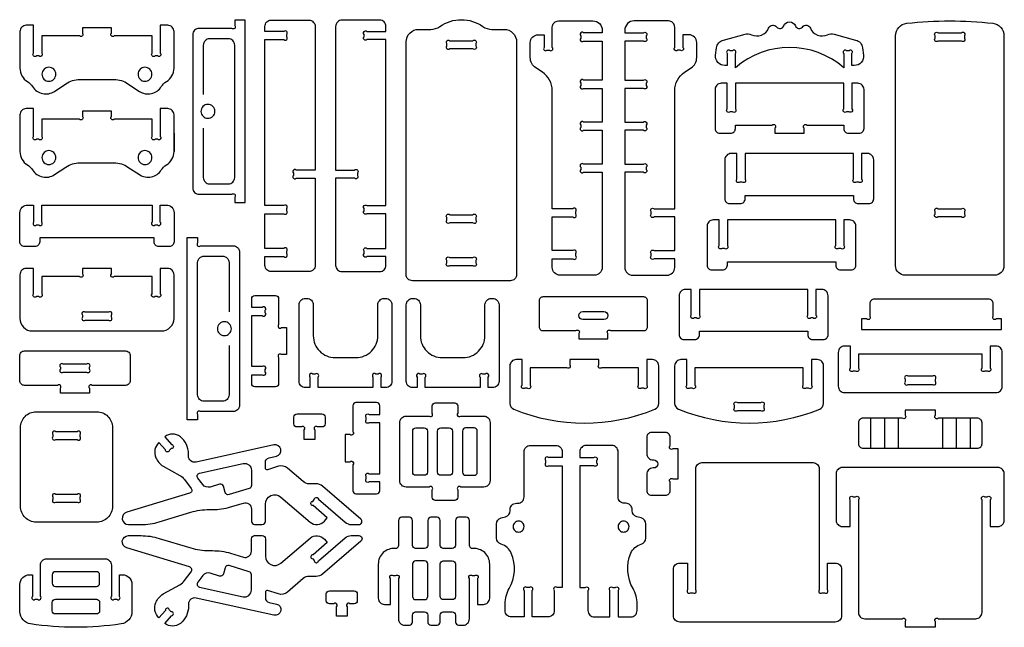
# Model space of a CAD drawing. Extents: x -471 to 979, y -690 to 1124.
# Tile 2 of 2: x -471 to 979, y 229 to 1124. Entities that reach past the tile are written whole.
import ezdxf

# ---------------------------------------------------------------- set-up
doc = ezdxf.new("R2010")
doc.units = 0
doc.header["$MEASUREMENT"] = 0
doc.layers.get('DEFPOINTS').update_dxf_attribs({"color": 1, "linetype": 'CONTINUOUS'})
doc.layers.add('KONTUR', color=20, linetype='CONTINUOUS')

msp = doc.modelspace()

# ---------------------------------------------------------------- linework, layer by layer
at = {"layer": 'DEFPOINTS'}
msp.add_lwpolyline([(-451.8, 665.3), (-261.8, 665.3, 0.414214), (-243.3, 683.7), (-243.3, 748.1, 0.414214), (-252.6, 757.3), (-263.5, 757.3), (-263.5, 720.1, -1), (-267.7, 715.9), (-271.2, 715.9, -1), (-275.5, 720.1), (-275.5, 745.3), (-331.2, 745.3, -1), (-335.5, 749.5), (-335.5, 757.3), (-378.1, 757.3), (-378.1, 749.5, -1), (-382.4, 745.3), (-438.1, 745.3), (-438.1, 720.1, -1), (-442.4, 715.9), (-445.9, 715.9, -1), (-450.1, 720.1), (-450.1, 757.3), (-461, 757.3, 0.414214), (-470.2, 748.1), (-470.2, 683.7, 0.414214)], format="xyb", close=True, dxfattribs=at)
at = {"layer": 'KONTUR'}
for points in [[(-215.6, 1101.7), (-215.6, 875.8, 0.414214), (-206.4, 866.6), (-158.3, 866.6, -1), (-154, 862.3), (-154, 854.6), (-138.6, 854.6), (-138.6, 1122.9), (-154, 1122.9), (-154, 1115.2, -1), (-158.3, 1110.9), (-206.4, 1110.9, 0.414214)], [(-109.5, 838), (-81.6, 838, 1), (-77.4, 842.3), (-77.4, 845.8, 1), (-81.6, 850), (-109.5, 850), (-109.5, 1094.3), (-81.6, 1094.3, 1), (-77.4, 1098.6), (-77.4, 1102.1, 1), (-81.6, 1106.3), (-109.5, 1106.3), (-109.5, 1113.8, -0.414214), (-100.2, 1123), (-44.7, 1123, -0.414214), (-35.5, 1113.8), (-35.5, 902.2), (-63.3, 902.2, 1), (-67.6, 897.9), (-67.6, 894.4, 1), (-63.3, 890.2), (-35.5, 890.2), (-35.5, 761.9, -0.414214), (-44.7, 752.7), (-100.2, 752.7, -0.414214), (-109.5, 761.9), (-109.5, 774.9), (-81.6, 774.9, 1), (-77.4, 779.2), (-77.4, 782.7, 1), (-81.6, 786.9), (-109.5, 786.9)], [(68.7, 838), (40.8, 838, -1), (36.6, 842.3), (36.6, 845.8, -1), (40.8, 850), (68.7, 850), (68.7, 1094.3), (40.8, 1094.3, -1), (36.6, 1098.6), (36.6, 1102.1, -1), (40.8, 1106.3), (68.7, 1106.3), (68.7, 1113.8, 0.414214), (59.4, 1123), (3.9, 1123, 0.414214), (-5.3, 1113.8), (-5.3, 902.2), (22.5, 902.2, -1), (26.8, 897.9), (26.8, 894.4, -1), (22.5, 890.2), (-5.3, 890.2), (-5.3, 761.9, 0.414214), (3.9, 752.7), (59.4, 752.7, 0.414214), (68.7, 761.9), (68.7, 774.9), (40.8, 774.9, -1), (36.6, 779.2), (36.6, 782.7, -1), (40.8, 786.9), (68.7, 786.9)], [(107.7, 739.2, -0.414214), (98.5, 748.4), (98.5, 1091, -0.414214), (116.9, 1109.5), (134.9, 1109.5, 0.155074), (148.2, 1113.7, -0.31779), (211.4, 1113.7, 0.155074), (224.7, 1109.5), (242.6, 1109.5, -0.414214), (261.1, 1091), (261.1, 748.4, -0.414214), (251.9, 739.2)], [(301.6, 1101.5), (301.6, 1083, 1), (305.8, 1078.8), (309.3, 1078.8, 1), (313.6, 1083), (313.6, 1112.7, -0.414214), (322.8, 1121.9), (373.4, 1121.9, -0.414214), (387.2, 1108.1), (387.2, 1104.3), (359.8, 1104.3, 1), (355.5, 1100.1), (355.5, 1096.6, 1), (359.8, 1092.3), (387.2, 1092.3), (387.2, 1034.6), (359.8, 1034.6, 1), (355.5, 1030.4), (355.5, 1026.9, 1), (359.8, 1022.6), (387.2, 1022.6), (387.2, 972.8), (359.8, 972.8, 1), (355.5, 968.6), (355.5, 965.1, 1), (359.8, 960.8), (387.2, 960.8), (387.2, 911), (359.8, 911, 1), (355.5, 906.7), (355.5, 903.2, 1), (359.8, 899), (387.2, 899), (387.2, 758.9, -0.414214), (375.7, 747.4), (325.1, 747.4, -0.414214), (313.6, 758.9), (313.6, 771.6), (344, 771.6, 1), (348.2, 775.8), (348.2, 779.3, 1), (344, 783.6), (313.6, 783.6), (313.6, 833.2), (344, 833.2, 1), (348.2, 837.5), (348.2, 841, 1), (344, 845.2), (313.6, 845.2), (313.6, 1019.4, 0.252072), (299, 1046.4), (289.5, 1052.7, -0.252072), (281.2, 1068.1), (281.2, 1089.9, -0.414214), (292.7, 1101.5)], [(505.9, 1101.5), (506, 1083, -1), (501.7, 1078.8), (498.2, 1078.8, -1), (494, 1083), (494, 1112.7, 0.414214), (484.7, 1121.9), (434.2, 1121.9, 0.414214), (420.3, 1108.1), (420.3, 1104.3), (447.7, 1104.3, -1), (452, 1100.1), (452, 1096.6, -1), (447.7, 1092.3), (420.3, 1092.3), (420.3, 1034.6), (447.7, 1034.6, -1), (452, 1030.4), (452, 1026.9, -1), (447.7, 1022.6), (420.3, 1022.6), (420.3, 972.8), (447.7, 972.8, -1), (452, 968.6), (452, 965.1, -1), (447.7, 960.8), (420.3, 960.8), (420.3, 911), (447.7, 911, -1), (452, 906.7), (452, 903.2, -1), (447.7, 899), (420.3, 899), (420.3, 758.9, 0.414214), (431.9, 747.4), (482.4, 747.4, 0.414214), (494, 758.9), (494, 771.6), (463.5, 771.6, -1), (459.3, 775.8), (459.3, 779.3, -1), (463.5, 783.6), (494, 783.6), (494, 833.2), (463.5, 833.2, -1), (459.3, 837.5), (459.3, 841, -1), (463.5, 845.2), (494, 845.2), (494, 1019.4, -0.252072), (508.5, 1046.4), (518, 1052.7, 0.252072), (526.3, 1068.1), (526.3, 1089.9, 0.414214), (514.8, 1101.5)], [(654.3, 1114.5, -0.687577), (671.6, 1114.5, 0.578369), (681.9, 1112.9, -0.567962), (693.6, 1111.3, 0.425793), (719, 1101.5, -0.176453), (728.5, 1102.3), (760.3, 1093.8, -0.304748), (770.5, 1082.1), (771.8, 1071.7, -0.451549), (758.1, 1056.2), (754.7, 1056.2), (754.7, 1073.7, 1), (750.5, 1078), (746.9, 1078, 1), (742.7, 1073.7), (742.7, 1053, 0.37485), (583.2, 1053), (583.2, 1073.7, 1), (578.9, 1078), (575.4, 1078, 1), (571.2, 1073.7), (571.2, 1056.2), (567.8, 1056.2, -0.451549), (554.1, 1071.7), (555.4, 1082.1, -0.304748), (565.6, 1093.8), (597.4, 1102.3, -0.176453), (606.9, 1101.5, 0.425793), (632.2, 1111.3, -0.567962), (644, 1112.9, 0.578369)], [(832.9, 747.4, -0.414214), (819.1, 761.3), (819.1, 1100.1, -0.382343), (835.5, 1118.4, -0.055069), (962.2, 1118.4, -0.382343), (978.6, 1100.1), (978.6, 761.3, -0.414214), (964.8, 747.4)], [(-311.1, 1029.4), (-294.3, 1018.2, 0.422185), (-262, 1025.2, -0.11659), (-254.4, 1032.6, 0.261966), (-243.3, 1052.3), (-243.3, 1106.2, 0.414214), (-252.6, 1115.5), (-263.5, 1115.5), (-263.5, 1074.6, -1), (-267.7, 1070.3), (-271.2, 1070.3, -1), (-275.5, 1074.6), (-275.5, 1099.7), (-331.2, 1099.7, -1), (-335.5, 1104), (-335.5, 1111.7), (-378.1, 1111.7), (-378.1, 1104, -1), (-382.4, 1099.7), (-438.1, 1099.7), (-438.1, 1074.6, -1), (-442.4, 1070.3), (-445.9, 1070.3, -1), (-450.1, 1074.6), (-450.1, 1115.5), (-461, 1115.5, 0.414214), (-470.2, 1106.2), (-470.2, 1052.3, 0.261966), (-459.1, 1032.6, -0.11659), (-451.6, 1025.2, 0.422185), (-419.2, 1018.2), (-402.5, 1029.4, -0.147995), (-382, 1035.6), (-331.5, 1035.6, -0.147995)], [(881.7, 1104.3), (916, 1104.3, -1), (920.3, 1100.1), (920.3, 1096.6, -1), (916, 1092.3), (881.7, 1092.3, -1), (877.4, 1096.6), (877.4, 1100.1, -1)], [(162.7, 1092.8), (196.8, 1092.8, -1), (201.1, 1088.5), (201.1, 1085, -1), (196.8, 1080.8), (162.7, 1080.8, -1), (158.5, 1085), (158.5, 1088.5, -1)], [(-427.5, 1053.6, 0.414214), (-437.7, 1043.4, 0.414214), (-427.5, 1033.1, 0.414214), (-417.3, 1043.4, 0.414214)], [(-286.1, 1053.6, 0.414214), (-296.3, 1043.4, 0.414214), (-286.1, 1033.1, 0.414214), (-275.8, 1043.4, 0.414214)], [(583.2, 1030.1), (583.2, 992.4, -1), (578.9, 988.1), (575.4, 988.1, -1), (571.2, 992.4), (571.2, 1030.1), (562.5, 1030.1, 0.414214), (553.3, 1020.9), (553.3, 963.4, 0.414214), (560.2, 956.5), (576.3, 956.5, 0.414214), (583.2, 963.4), (583.2, 968.5), (637.3, 968.5, -1), (641.5, 964.2), (641.5, 956.5), (684.4, 956.5), (684.4, 964.2, -1), (688.6, 968.5), (742.7, 968.5), (742.7, 963.4, 0.414214), (749.6, 956.5), (765.6, 956.5, 0.414214), (772.6, 963.4), (772.6, 1020.9, 0.414214), (763.3, 1030.1), (754.7, 1030.1), (754.7, 992.4, -1), (750.5, 988.1), (746.9, 988.1, -1), (742.7, 992.4), (742.7, 1030.1)], [(-311.1, 906.7), (-294.3, 895.5, 0.422185), (-262, 902.5, -0.11659), (-254.4, 909.9, 0.261966), (-243.3, 929.6), (-243.3, 983.5, 0.414214), (-252.6, 992.8), (-263.5, 992.8), (-263.5, 951.9, -1), (-267.7, 947.6), (-271.2, 947.6, -1), (-275.5, 951.9), (-275.5, 977.1), (-331.2, 977.1, -1), (-335.5, 981.3), (-335.5, 989.1), (-378.1, 989.1), (-378.1, 981.3, -1), (-382.4, 977.1), (-438.1, 977.1), (-438.1, 951.9, -1), (-442.4, 947.6), (-445.9, 947.6, -1), (-450.1, 951.9), (-450.1, 992.8), (-461, 992.8, 0.414214), (-470.2, 983.5), (-470.2, 929.6, 0.261966), (-459.1, 909.9, -0.11659), (-451.6, 902.5, 0.422185), (-419.2, 895.5), (-402.5, 906.7, -0.147995), (-382, 912.9), (-331.5, 912.9, -0.147995)], [(-193.4, 999, 0.414214), (-203.6, 988.7, 0.414214), (-193.4, 978.5, 0.414214), (-183.1, 988.7, 0.414214)], [(-427.5, 930.9, 0.414214), (-437.7, 920.7, 0.414214), (-427.5, 910.4, 0.414214), (-417.3, 920.7, 0.414214)], [(-286.1, 930.9, 0.414214), (-296.3, 920.7, 0.414214), (-286.1, 910.4, 0.414214), (-275.8, 920.7, 0.414214)], [(597.5, 926.6), (597.5, 888.9, -1), (593.3, 884.6), (589.8, 884.6, -1), (585.5, 888.9), (585.5, 926.6), (576.9, 926.6, 0.414214), (567.7, 917.3), (567.7, 859.9, 0.414214), (574.6, 852.9), (590.6, 852.9, 0.414214), (597.5, 859.9), (597.5, 864.9), (757.1, 864.9), (757.1, 859.9, 0.414214), (764, 852.9), (780, 852.9, 0.414214), (786.9, 859.9), (786.9, 917.3, 0.414214), (777.7, 926.6), (769.1, 926.6), (769.1, 888.9, -1), (764.8, 884.6), (761.3, 884.6, -1), (757.1, 888.9), (757.1, 926.6)], [(-448, 789.5), (-463.3, 789.5, -0.414214), (-470.2, 796.4), (-470.2, 839.3, -0.414214), (-458.7, 850.8), (-450.1, 850.8), (-450.1, 825.7, 1), (-445.9, 821.4), (-442.4, 821.4, 1), (-438.1, 825.7), (-438.1, 850.8), (-275.5, 850.8), (-275.5, 825.7, 1), (-271.2, 821.4), (-267.7, 821.4, 1), (-263.5, 825.7), (-263.5, 850.8), (-254.9, 850.8, -0.414214), (-243.3, 839.3), (-243.3, 796.4, -0.414214), (-250.3, 789.5), (-265.6, 789.5, -0.414214), (-272.5, 796.4), (-272.5, 802.7), (-441.1, 802.7), (-441.1, 796.4, -0.414214)], [(881.7, 845.2), (916, 845.2, -1), (920.3, 841), (920.3, 837.5, -1), (916, 833.2), (881.7, 833.2, -1), (877.4, 837.5), (877.4, 841, -1)], [(162.7, 836.5), (196.8, 836.5, -1), (201.1, 832.2), (201.1, 828.7, -1), (196.8, 824.5), (162.7, 824.5, -1), (158.5, 828.7), (158.5, 832.2, -1)], [(571.4, 828.8), (571.4, 791.1, -1), (567.1, 786.9), (563.6, 786.9, -1), (559.4, 791.1), (559.4, 828.8), (550.7, 828.8, 0.414214), (541.5, 819.6), (541.5, 762.1, 0.414214), (548.4, 755.2), (564.4, 755.2, 0.414214), (571.4, 762.1), (571.4, 767.2), (730.9, 767.2), (730.9, 762.1, 0.414214), (737.8, 755.2), (753.8, 755.2, 0.414214), (760.7, 762.1), (760.7, 819.6, 0.414214), (751.5, 828.8), (742.9, 828.8), (742.9, 791.1, -1), (738.6, 786.9), (735.1, 786.9, -1), (730.9, 791.1), (730.9, 828.8)], [(-146.9, 781.6), (-146.9, 555.7, -0.414214), (-156.2, 546.5), (-204.3, 546.5, 1), (-208.5, 542.2), (-208.5, 534.5), (-223.9, 534.5), (-223.9, 802.8), (-208.5, 802.8), (-208.5, 795, 1), (-204.3, 790.8), (-156.2, 790.8, -0.414214)], [(196.8, 761.4), (162.7, 761.4, -1), (158.5, 765.6), (158.5, 769.1, -1), (162.7, 773.4), (196.8, 773.4, -1), (201.1, 769.1), (201.1, 765.6, -1)], [(530.3, 726.5), (530.3, 688.7, -1), (526.1, 684.5), (522.6, 684.5, -1), (518.3, 688.7), (518.3, 726.5), (509.7, 726.5, 0.414214), (500.5, 717.2), (500.5, 659.8, 0.414214), (507.4, 652.8), (523.4, 652.8, 0.414214), (530.3, 659.8), (530.3, 664.8), (689.8, 664.8), (689.8, 659.8, 0.414214), (696.8, 652.8), (712.8, 652.8, 0.414214), (719.7, 659.8), (719.7, 717.2, 0.414214), (710.5, 726.5), (701.8, 726.5), (701.8, 688.7, -1), (697.6, 684.5), (694.1, 684.5, -1), (689.8, 688.7), (689.8, 726.5)], [(-128.9, 688), (-113.3, 688, 1), (-109.1, 692.2), (-109.1, 695.7, 1), (-113.3, 700), (-128.9, 700), (-128.9, 712.9, -0.414214), (-124.3, 717.6), (-93.9, 717.6, -0.414214), (-89.3, 712.9), (-89.3, 674.6, 1), (-85, 670.4), (-77.8, 670.4), (-77.8, 630.4), (-85, 630.4, 1), (-89.3, 626.2), (-89.3, 587.9, -0.414214), (-93.9, 583.2), (-124.3, 583.2, -0.414214), (-128.9, 587.9), (-128.9, 600.9), (-113.3, 600.9, 1), (-109.1, 605.1), (-109.1, 608.6, 1), (-113.3, 612.9), (-128.9, 612.9)], [(-59.1, 703.9, -0.414214), (-49.9, 713.1), (-47.6, 713.1, -0.414214), (-38.3, 703.9), (-38.3, 658.3, 0.414214), (-6, 626), (24.5, 626, 0.414214), (56.8, 658.3), (56.8, 703.9, -0.414214), (66, 713.1), (68.3, 713.1, -0.414214), (77.5, 703.9), (77.5, 591.1, -0.414214), (68.3, 581.8), (61.6, 581.8), (61.6, 597.4, 1), (57.3, 601.7), (53.8, 601.7, 1), (49.6, 597.4), (49.6, 581.8), (-31.1, 581.8), (-31.1, 597.4, 1), (-35.4, 601.7), (-38.9, 601.7, 1), (-43.1, 597.4), (-43.1, 581.8), (-49.9, 581.8, -0.414214), (-59.1, 591.1)], [(98.6, 703.9, -0.414214), (107.8, 713.1), (110.1, 713.1, -0.414214), (119.4, 703.9), (119.4, 658.3, 0.414214), (151.7, 626), (182.2, 626, 0.414214), (214.5, 658.3), (214.5, 703.9, -0.414214), (223.7, 713.1), (226, 713.1, -0.414214), (235.2, 703.9), (235.2, 591.1, -0.414214), (226, 581.8), (219.3, 581.8), (219.3, 597.4, 1), (215, 601.7), (211.5, 601.7, 1), (207.3, 597.4), (207.3, 581.8), (126.6, 581.8), (126.6, 597.4, 1), (122.3, 601.7), (118.8, 601.7, 1), (114.6, 597.4), (114.6, 581.8), (107.8, 581.8, -0.414214), (98.6, 591.1)], [(294.3, 671.3, 0.414214), (299.9, 665.8), (348.4, 665.8, -1), (352.7, 661.5), (352.7, 653.8), (395.5, 653.8), (395.5, 661.5, -1), (399.8, 665.8), (448.3, 665.8, 0.414214), (453.9, 671.3), (453.9, 709.9, 0.414214), (448.3, 715.4), (299.9, 715.4, 0.414214), (294.3, 709.9)], [(781, 705.2), (781, 687.2, -1), (776.7, 683), (769, 683), (769, 667.7), (974.9, 667.7), (974.9, 683), (967.2, 683, -1), (962.9, 687.2), (962.9, 705.2, 0.414214), (956, 712.1), (787.9, 712.1, 0.414214)], [(-373.9, 681.4), (-339.7, 681.4, 1), (-335.5, 685.6), (-335.5, 688.5, 1), (-339.7, 692.8), (-373.9, 692.8, 1), (-378.1, 688.5), (-378.1, 685.6, 1)], [(358.7, 694), (389.5, 694, -1), (389.5, 682), (358.7, 682, -1)], [(-169.2, 678.9, 0.414214), (-179.4, 668.6, 0.414214), (-169.2, 658.4, 0.414214), (-158.9, 668.6, 0.414214)], [(743.9, 574.6), (967, 574.6, 0.414214), (976.2, 583.9), (976.2, 633.8, 0.414214), (967, 643), (958.4, 643), (958.4, 610.6, -1), (954.2, 606.3), (950.7, 606.3, -1), (946.4, 610.6), (946.4, 631), (764.5, 631), (764.5, 610.6, -1), (760.3, 606.3), (756.8, 606.3, -1), (752.5, 610.6), (752.5, 643), (743.9, 643, 0.414214), (734.7, 633.8), (734.7, 583.9, 0.414214)], [(-314.8, 585.2), (-363.6, 585.2, 1), (-367.9, 580.9), (-367.9, 573.7), (-410.5, 573.7), (-410.5, 580.9, 1), (-414.8, 585.2), (-463.6, 585.2, -0.414214), (-470.5, 592.1), (-470.5, 629, -0.414214), (-463.6, 635.9), (-314.8, 635.9, -0.414214), (-307.9, 629), (-307.9, 592.1, -0.414214)], [(-406.3, 604.8), (-372.1, 604.8, 1), (-367.9, 609.1), (-367.9, 612, 1), (-372.1, 616.3), (-406.3, 616.3, 1), (-410.5, 612), (-410.5, 609.1, 1)], [(452.6, 623.2), (452.6, 585.4, -1), (448.3, 581.2), (444.8, 581.2, -1), (440.6, 585.4), (440.6, 611.2), (386.5, 611.2, -1), (382.2, 615.4), (382.2, 623.2), (339.4, 623.2), (339.4, 615.4, -1), (335.1, 611.2), (281.1, 611.2), (281.1, 585.4, -1), (276.8, 581.2), (273.3, 581.2, -1), (269.1, 585.4), (269.1, 623.2), (260.4, 623.2, 0.414214), (251.2, 613.9), (251.2, 558.6, 0.305092), (256.9, 550, 0.195594), (464.7, 550, 0.305092), (470.4, 558.6), (470.4, 613.9, 0.414214), (461.2, 623.2)], [(499.6, 550, 0.195594), (707.3, 550, 0.305092), (713.1, 558.6), (713.1, 613.9, 0.414214), (703.8, 623.2), (695.2, 623.2), (695.2, 585.4, -1), (690.9, 581.2), (687.4, 581.2, -1), (683.2, 585.4), (683.2, 611.2), (523.7, 611.2), (523.7, 585.4, -1), (519.4, 581.2), (515.9, 581.2, -1), (511.7, 585.4), (511.7, 623.2), (503, 623.2, 0.414214), (493.8, 613.9), (493.8, 558.6, 0.305092)], [(837.5, 586.6), (873.5, 586.6, 1), (877.7, 590.9), (877.7, 594.4, 1), (873.5, 598.6), (837.5, 598.6, 1), (833.2, 594.4), (833.2, 590.9, 1)], [(59.6, 530.2), (44, 530.2, -1), (39.8, 534.4), (39.8, 537.9, -1), (44, 542.2), (59.6, 542.2), (59.6, 555.2, 0.414214), (55, 559.8), (24.6, 559.8, 0.414214), (20, 555.2), (20, 516.9, -1), (15.7, 512.6), (8.5, 512.6), (8.5, 472.6), (15.7, 472.6, -1), (20, 468.4), (20, 430.1, 0.414214), (24.6, 425.5), (55, 425.5, 0.414214), (59.6, 430.1), (59.6, 443.1), (44, 443.1, -1), (39.8, 447.3), (39.8, 450.8, -1), (44, 455.1), (59.6, 455.1)], [(141.3, 415.8, -0.414214), (136.7, 420.4), (136.7, 431.2, 1), (132.5, 435.4), (98.5, 435.4, -0.414214), (89.2, 444.7), (89.2, 530.7, -0.414214), (98.5, 539.9), (132.5, 539.9, 1), (136.7, 544.1), (136.7, 554.9, -0.414214), (141.3, 559.5), (170, 559.5, -0.414214), (174.6, 554.9), (174.6, 544.1, 1), (178.8, 539.9), (212.8, 539.9, -0.414214), (222.1, 530.7), (222.1, 444.7, -0.414214), (212.8, 435.4), (178.8, 435.4, 1), (174.6, 431.2), (174.6, 420.4, -0.414214), (170, 415.8)], [(586.3, 559.9), (620.6, 559.9, -1), (624.9, 555.7), (624.9, 552.2, -1), (620.6, 547.9), (586.3, 547.9, -1), (582, 552.2), (582, 555.7, -1)], [(-357, 546.3, -0.414214), (-333.9, 523.2), (-333.9, 406.9, -0.414214), (-357, 383.8), (-446.2, 383.8, -0.414214), (-469.3, 406.9), (-469.3, 523.2, -0.414214), (-446.2, 546.3)], [(-25.6, 523.9), (-31.9, 523.9, 1), (-36.2, 519.6), (-36.2, 505.5), (-51.6, 505.5), (-51.6, 519.6, 1), (-55.8, 523.9), (-62.1, 523.9, -0.414214), (-66.7, 528.5), (-66.7, 538.4, -0.414214), (-62.1, 543.1), (-25.6, 543.1, -0.414214), (-21, 538.4), (-21, 528.5, -0.414214)], [(939.5, 492.5, 0.414214), (946.4, 499.4), (946.4, 529.9, 0.414214), (939.5, 536.8), (882, 536.8, -1), (877.7, 541.1), (877.7, 548.8), (833.2, 548.8), (833.2, 541.1, -1), (829, 536.8), (771.4, 536.8, 0.414214), (764.5, 529.9), (764.5, 499.4, 0.414214), (771.4, 492.5)], [(108.1, 517.9, -0.414214), (112.7, 522.5), (125.2, 522.5, -0.414214), (129.8, 517.9), (129.8, 457.4, -0.414214), (125.2, 452.8), (112.7, 452.8, -0.414214), (108.1, 457.4)], [(144.8, 457.4), (144.8, 517.9, -0.414214), (149.4, 522.5), (161.9, 522.5, -0.414214), (166.5, 517.9), (166.5, 457.4, -0.414214), (161.9, 452.8), (149.4, 452.8, -0.414214)], [(203.2, 517.9, 0.414214), (198.5, 522.5), (186.1, 522.5, 0.414214), (181.4, 517.9), (181.4, 457.4, 0.414214), (186.1, 452.8), (198.5, 452.8, 0.414214), (203.2, 457.4)], [(-417.3, 505.4), (-385.9, 505.4, 1), (-381.6, 509.7), (-381.6, 512.6, 1), (-385.9, 516.8), (-417.3, 516.8, 1), (-421.6, 512.6), (-421.6, 509.7, 1)], [(-222, 484.3, 0.224783), (-233.9, 509.5, 0.332024), (-256.9, 509.5), (-247, 498.2, -1), (-247.4, 492.2), (-250, 489.9, -1), (-256, 490.3), (-265.5, 501, 0.318462), (-270.1, 478.7, 0.133666), (-259.4, 466.1), (-234.9, 452.6, -0.10459), (-227.7, 446.4), (-218, 433.5, -0.522753), (-220.3, 426.3), (-313, 398.3, 0.862777), (-310.3, 380.2), (-291.9, 380.2, 0.073666), (-265.2, 384.2), (-218.6, 398.3, -0.073666), (-191.8, 402.2), (-186.8, 402.2, 0.073666), (-160, 406.2), (-141.2, 411.9, -0.503235), (-129.3, 403.1), (-129.3, 384.8, 0.414214), (-124.7, 380.2), (-113.4, 380.2, 0.414214), (-108.8, 384.8), (-108.8, 410.2, -0.640772), (-85.9, 420.7), (-42.8, 383.8, 0.414214), (-21.9, 385.4), (-17.7, 390.3), (-38.6, 408.3, -1), (-39.1, 414.3), (-36.8, 416.9, -1), (-30.8, 417.4), (8.7, 383.5, 0.179039), (17.7, 380.2), (28.8, 380.2, 0.696297), (31.9, 388.3), (-24.8, 436.8, 0.179039), (-33.8, 440.2), (-44.2, 440.2, -0.179039), (-53.2, 443.5), (-76.3, 463.3, 0.256082), (-89.3, 466), (-105.8, 461, -0.503235), (-108.8, 463.2), (-108.8, 471.8, -0.35181), (-103.4, 478.6), (-92.5, 481, 1), (-96.1, 497.4), (-210.8, 472.1, -0.479498), (-222, 481.1)], [(462, 463.5, 0.414214), (452.7, 454.3), (452.7, 430.3, 0.414214), (459.6, 423.3), (480.2, 423.3, 0.414214), (487.1, 430.3), (487.1, 443, -1), (491.3, 447.3), (499.1, 447.3), (499.1, 491.8), (491.3, 491.8, -1), (487.1, 496), (487.1, 508.8, 0.414214), (480.2, 515.7), (459.6, 515.7, 0.414214), (452.7, 508.8), (452.7, 484.8, 0.414214), (462, 475.5), (463, 475.5, -1), (463, 463.5)], [(231.4, 381, -0.339454), (238.2, 389.9), (244.7, 391.6, 0.339454), (251.5, 400.5), (251.5, 402.3, -0.414214), (260.7, 411.6), (262.9, 411.6, 0.414214), (272.1, 420.8), (272.1, 487.4, -0.414214), (281.3, 496.6), (319.2, 496.6, -0.414214), (328.4, 487.4), (328.4, 478.9), (308.1, 478.9, 1), (303.8, 474.6), (303.8, 471.1, 1), (308.1, 466.9), (328.4, 466.9), (328.4, 287.4), (320.7, 287.4, 1), (316.4, 283.1), (316.4, 253.4, -0.414214), (307.2, 244.2), (284.1, 244.2), (284.1, 283.1, 1), (279.9, 287.4), (276.4, 287.4, 1), (272.1, 283.1), (272.1, 244.2), (253.4, 244.2, -0.414214), (244.2, 253.4), (244.2, 263.2, -0.129433), (250.2, 286, 0.231132), (253.3, 338, 0.231026), (238.2, 351.3, -0.33747), (231.4, 360.2)], [(451.3, 381, 0.339454), (444.5, 389.9), (438, 391.6, -0.339454), (431.2, 400.5), (431.2, 402.3, 0.414214), (421.9, 411.6), (419.8, 411.6, -0.414214), (410.6, 420.8), (410.6, 487.4, 0.414214), (401.3, 496.6), (363.5, 496.6, 0.414214), (354.2, 487.4), (354.2, 478.9), (374.6, 478.9, -1), (378.9, 474.6), (378.9, 471.1, -1), (374.6, 466.9), (354.2, 466.9), (354.2, 287.4), (362, 287.4, -1), (366.2, 283.1), (366.2, 253.4, 0.414214), (375.5, 244.2), (398.6, 244.2), (398.6, 283.1, -1), (402.8, 287.4), (406.3, 287.4, -1), (410.6, 283.1), (410.6, 244.2), (429.2, 244.2, 0.414214), (438.5, 253.4), (438.5, 263.2, 0.129433), (432.5, 286, -0.231132), (429.3, 338, -0.231026), (444.5, 351.3, 0.33747), (451.3, 360.2)], [(-205.7, 456), (-141.6, 470.1, -0.479498), (-129.3, 460.2), (-129.3, 437.7, -0.330464), (-132.5, 433.2), (-162.1, 424.3, -0.414214), (-167.9, 427.4), (-170.6, 436.6, 0.414214), (-176.4, 439.6), (-190, 435.5, -0.313411), (-201, 439.1), (-208.3, 448.7, -0.547347)], [(739.5, 314.3), (739.5, 246, -0.414214), (730.3, 236.7), (501.2, 236.7, -0.414214), (492, 246), (492, 314.3, -0.414214), (501.2, 323.5), (512.8, 323.5), (512.8, 284.2, 1), (517, 279.9), (520.5, 279.9, 1), (524.8, 284.2), (524.8, 462.2, -0.414214), (534, 471.4), (697.5, 471.4, -0.414214), (706.7, 462.2), (706.7, 284.2, 1), (711, 279.9), (714.5, 279.9, 1), (718.7, 284.2), (718.7, 323.5), (730.3, 323.5, -0.414214)], [(877.7, 229.5), (877.7, 237.2, -1), (881.9, 241.5), (937.1, 241.5, 0.414214), (946.4, 250.7), (946.4, 416.7, -1), (950.6, 421), (954.1, 421, -1), (958.4, 416.7), (958.4, 377.4), (969.9, 377.4, 0.414214), (979.1, 386.6), (979.1, 454.9, 0.414214), (969.9, 464.2), (740.9, 464.2, 0.414214), (731.6, 454.9), (731.6, 386.6, 0.414214), (740.9, 377.4), (752.4, 377.4), (752.4, 416.7, -1), (756.7, 421), (760.2, 421, -1), (764.4, 416.7), (764.4, 250.7, 0.414214), (773.6, 241.5), (828.9, 241.5, -1), (833.1, 237.2), (833.1, 229.5)], [(-421.6, 420.5), (-421.6, 417.5, 1), (-417.3, 413.3), (-385.9, 413.3, 1), (-381.6, 417.5), (-381.6, 420.5, 1), (-385.9, 424.7), (-417.3, 424.7, 1)], [(112.4, 345, -0.414214), (107.8, 349.6), (107.8, 386.4, 0.414214), (103.2, 391), (91.8, 391, 0.414214), (87.2, 386.4), (87.2, 349.5, -0.437062), (82.2, 344.9, 0.437062), (57.4, 321.9), (57.4, 271.8, 0.414214), (66.6, 262.6), (75.2, 262.6), (75.2, 300.7, -1), (79.4, 305), (82.9, 305, -1), (87.2, 300.7), (87.2, 241.3, 0.414214), (96.4, 232), (103.2, 232, 0.414214), (107.8, 236.7), (107.8, 246.9, -0.414214), (112.4, 251.5), (125.7, 251.5, -0.414214), (130.3, 246.9), (130.3, 236.7, 0.414214), (134.9, 232), (143.9, 232, 0.414214), (148.5, 236.7), (148.5, 246.9, -0.414214), (153.1, 251.5), (166.4, 251.5, -0.414214), (171.1, 246.9), (171.1, 236.7, 0.414214), (175.7, 232), (182.4, 232, 0.414214), (191.6, 241.3), (191.6, 300.7, -1), (195.9, 305), (199.4, 305, -1), (203.6, 300.7), (203.6, 262.6), (212.2, 262.6, 0.414214), (221.5, 271.8), (221.5, 321.9, 0.437062), (196.6, 344.9, -0.437062), (191.6, 349.5), (191.6, 386.4, 0.414214), (187, 391), (175.7, 391, 0.414214), (171.1, 386.4), (171.1, 349.6, -0.414214), (166.4, 345), (153.1, 345, -0.414214), (148.5, 349.6), (148.5, 386.4, 0.414214), (143.9, 391), (134.9, 391, 0.414214), (130.3, 386.4), (130.3, 349.6, -0.414214), (125.7, 345)], [(264.1, 385.2, 0.414214), (256, 377.1, 0.414214), (264.1, 369.1, 0.414214), (272.1, 377.1, 0.414214)], [(418.6, 385.2, 0.414214), (410.6, 377.1, 0.414214), (418.6, 369.1, 0.414214), (426.7, 377.1, 0.414214)], [(-222, 259.8, -0.224783), (-233.9, 234.6, -0.332024), (-256.9, 234.6), (-247, 245.8, 1), (-247.4, 251.8), (-250, 254.2, 1), (-256, 253.8), (-265.5, 243, -0.318462), (-270.1, 265.3, -0.133666), (-259.4, 278), (-234.9, 291.4, 0.10459), (-227.7, 297.7), (-218, 310.5, 0.522753), (-220.3, 317.7), (-313, 345.8, -0.862777), (-310.3, 363.9), (-291.9, 363.9, -0.073666), (-265.2, 359.9), (-218.6, 345.8, 0.073666), (-191.8, 341.8), (-186.8, 341.8, -0.073666), (-160, 337.9), (-141.2, 332.1, 0.503235), (-129.3, 341), (-129.3, 359.2, -0.414214), (-124.7, 363.9), (-113.4, 363.9, -0.414214), (-108.8, 359.2), (-108.8, 333.8, 0.640772), (-85.9, 323.3), (-42.8, 360.3, -0.414214), (-21.9, 358.7), (-17.7, 353.7), (-38.6, 335.8, 1), (-39.1, 329.8), (-36.8, 327.1, 1), (-30.8, 326.7), (8.7, 360.5, -0.179039), (17.7, 363.9), (28.8, 363.9, -0.696297), (31.9, 355.7), (-24.8, 307.2, -0.179039), (-33.8, 303.9), (-44.2, 303.9, 0.179039), (-53.2, 300.6), (-76.3, 280.8, -0.256082), (-89.3, 278), (-105.8, 283, 0.503235), (-108.8, 280.8), (-108.8, 272.2, 0.35181), (-103.4, 265.5), (-92.5, 263.1, -1), (-96.1, 246.6), (-210.8, 272, 0.479498), (-222, 263)], [(-451.9, 306.2), (-451.9, 274.4, 1), (-447.7, 270.2), (-444.2, 270.2, 1), (-439.9, 274.4), (-439.9, 320.5, -0.414214), (-430.7, 329.7), (-344.7, 329.7, -0.414214), (-335.5, 320.5), (-335.5, 274.4, 1), (-331.2, 270.2), (-327.7, 270.2, 1), (-323.5, 274.4), (-323.5, 306.2), (-319.1, 306.2, -0.414214), (-305.3, 292.4), (-305.3, 252, -0.371951), (-321, 233.8, -0.073339), (-454.4, 233.8, -0.371951), (-470.1, 252), (-470.1, 292.4, -0.414214), (-456.3, 306.2)], [(-205.7, 288.1), (-141.6, 273.9, 0.479498), (-129.3, 283.8), (-129.3, 306.4, 0.330464), (-132.5, 310.8), (-162.1, 319.8, 0.414214), (-167.9, 316.7), (-170.6, 307.5, -0.414214), (-176.4, 304.4), (-190, 308.6, 0.313411), (-201, 305), (-208.3, 295.4, 0.547347)], [(107.8, 274.3, 0.414214), (112.4, 269.7), (125.7, 269.7, 0.414214), (130.3, 274.3), (130.3, 322.2, 0.414214), (125.7, 326.8), (112.4, 326.8, 0.414214), (107.8, 322.2)], [(166.4, 326.8, -0.414214), (171.1, 322.2), (171.1, 274.3, -0.414214), (166.4, 269.7), (153.1, 269.7, -0.414214), (148.5, 274.3), (148.5, 322.2, -0.414214), (153.1, 326.8)], [(-417.9, 310.8, 0.414214), (-422.5, 306.2), (-422.5, 293.7, 0.414214), (-417.9, 289.1), (-357.5, 289.1, 0.414214), (-352.9, 293.7), (-352.9, 306.2, 0.414214), (-357.5, 310.8)], [(22, 263.5), (15.7, 263.5, 1), (11.4, 259.2), (11.4, 245.1), (-4, 245.1), (-4, 259.2, 1), (-8.2, 263.5), (-14.5, 263.5, -0.414214), (-19.1, 268.1), (-19.1, 278, -0.414214), (-14.5, 282.6), (22, 282.6, -0.414214), (26.6, 278), (26.6, 268.1, -0.414214)], [(-357.5, 248.5), (-417.9, 248.5, -0.414214), (-422.5, 253.1), (-422.5, 265.6, -0.414214), (-417.9, 270.2), (-357.5, 270.2, -0.414214), (-352.9, 265.6), (-352.9, 253.1, -0.414214)]]:
    msp.add_lwpolyline(points, format="xyb", close=True, dxfattribs=at)
for points in [[(-200.2, 963.9), (-200.2, 891.2, 0.414214), (-191, 882), (-163.3, 882, 0.414214), (-154, 891.2), (-154, 1086.3, 0.414214), (-163.3, 1095.5), (-191, 1095.5, 0.414214), (-200.2, 1086.3), (-200.2, 1013.6)], [(-162.3, 643.8), (-162.3, 571.1, -0.414214), (-171.6, 561.9), (-199.3, 561.9, -0.414214), (-208.5, 571.1), (-208.5, 766.2, -0.414214), (-199.3, 775.4), (-171.6, 775.4, -0.414214), (-162.3, 766.2), (-162.3, 693.5)]]:
    msp.add_lwpolyline(points, format="xyb", dxfattribs=at)
for points in [[(-243.3, 956.6), (-243.3, 929.6)], [(946.4, 610.6), (946.4, 631)], [(782.2, 536.8), (782.2, 492.5)], [(802.6, 536.8), (802.6, 492.5)], [(823, 536.8), (823, 492.5)], [(888, 536.8), (888, 492.5)], [(908.4, 536.8), (908.4, 492.5)], [(928.8, 536.8), (928.8, 492.5)]]:
    msp.add_lwpolyline(points, dxfattribs=at)

doc.saveas('drawing.dxf')
